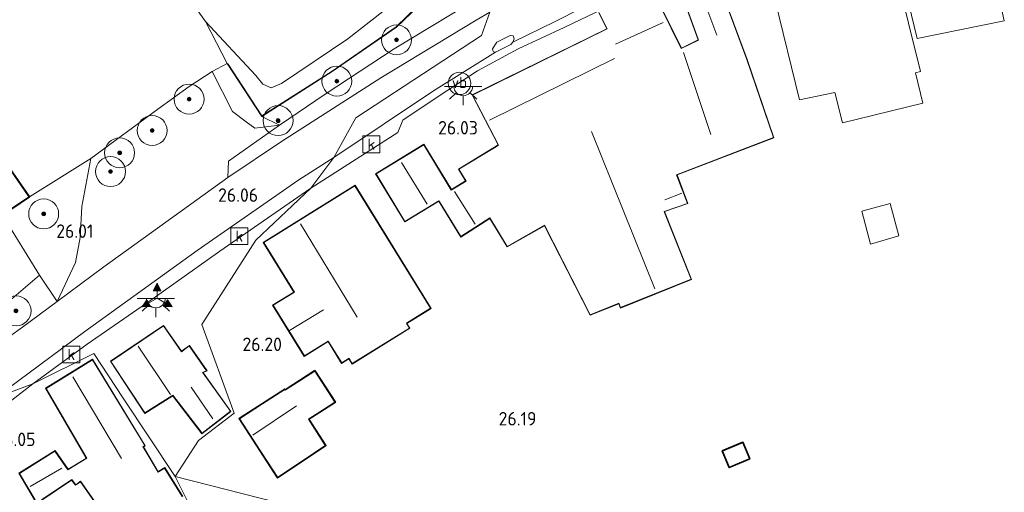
# Model space of a CAD drawing. Extents: x 184075 to 186166, y 346026 to 349063.
# Tile 130 of 136: x 185502 to 185634, y 347940 to 348003. Entities that reach past the tile are written whole.
import ezdxf
from ezdxf.enums import TextEntityAlignment as Align

# ---------------------------------------------------------------- set-up
doc = ezdxf.new("R2010")
doc.units = 0
for name, color, linetype, lineweight in [('B-ME-GR-BOOM-S', 90, 'Continuous', 25), ('B-ME-GR-GRAS-GV', 60, 'Continuous', 13), ('B-ME-GR-HAAG-G', 90, 'GR-HAAG1', 13), ('B-ME-GW-TALUD_KRUIN-G', 90, 'Continuous', 18), ('B-ME-GW-TALUD_TEEN-G', 90, 'Continuous', 18), ('B-ME-IE-MEUBILAIR_WEGMEUBILAIR-S', 7, 'Continuous', 25), ('B-ME-IE-TERREINAFSCHEIDING_DOORGANG-G', 210, 'Continuous', 18), ('B-ME-IE-TERREINAFSCHEIDING_KUNSTMATIG_HEKWERK-G', 20, 'IE-TERREINAFSCHEIDING-KUNSTMATIG', 18), ('B-ME-KG-KADASTRAAL_DAKRAND-G', 170, 'Continuous', 18), ('B-ME-KG-KADASTRAAL_NOK-G', 10, 'Continuous', 18), ('B-ME-OG-BEBOUWING_SCHUUR-GV', 7, 'Continuous', 35), ('B-ME-OG-BEBOUWING_WONINGBOUW-GV', 7, 'Continuous', 18), ('B-ME-OG-HOOGTEPUNT-S', 7, 'Continuous', 25), ('B-ME-OG-TERREIN_GROEN-GV', 7, 'Continuous', 18), ('B-ME-OG-TERREIN_GROEN_TUIN-GV', 7, 'Continuous', 18), ('B-ME-RI-GWA_KOLK-S', 30, 'Continuous', 25), ('B-ME-VH-VERHARDING_ASFALT-GV', 252, 'Continuous', 18), ('B-ME-VH-VERHARDING_BETON-GV', 252, 'Continuous', 18), ('B-ME-VH-VERHARDING_HALFVERHARDING-GV', 252, 'Continuous', 18), ('B-ME-VH-VERHARDING_STRAATBAKSTEEN-GV', 252, 'Continuous', 18), ('B-ME-VW-BEWEGWIJZERING_DRAAGCONSTRUCTIE-S', 7, 'Continuous', 25), ('B-ME-VW-VERKEERSTEKEN_DRAAGCONSTRUCTIE-S', 7, 'Continuous', 25)]:
    doc.layers.add(name, color=color, linetype=linetype, lineweight=lineweight)
doc.styles.add('NLCS-ISO', font='NLCS-ISO.ttf')
doc.styles.add('NLCS-ISO-ANNOTATIVE-T18', font='NLCS-ISO.ttf', dxfattribs={"height": 1.8})
doc.linetypes.add('GR-HAAG1', pattern='A,6,[176,NLCS.SHX,S=0.125,R=0,X=0,Y=0],-2', length=8)
doc.linetypes.add('IE-TERREINAFSCHEIDING-KUNSTMATIG', pattern='A,4,[82,NLCS.SHX,S=0.75,R=90,X=0,Y=0],4,-2', length=10)

# ---------------------------------------------------------------- blocks, each defined once
blk = doc.blocks.new('SAL-HOOGTELABEL-SO')
at = {"color": 0, "linetype": 'ByBlock', "lineweight": -2, "style": 'NLCS-ISO-ANNOTATIVE-T18'}
blk.add_attdef('HOOGTE', text='', height=1.8, dxfattribs=at).set_placement((2.79, 0), align=Align.RIGHT)
blk = doc.blocks.new('SGR-BOOM_01-SO')
at = {"linetype": 'ByBlock', "lineweight": 18}
h = blk.add_hatch(color=0, dxfattribs=at)
h.dxf.hatch_style = 1
edge = h.paths.add_edge_path()
edge.add_arc((0, 0), 0.25, 0, 360)
at = {"color": 0, "linetype": 'ByBlock', "lineweight": 18}
for radius in [2, 0.25]:
    blk.add_circle((0, 0), radius, dxfattribs=at)
blk = doc.blocks.new('SIE-WEG_VERKEERSBORD_WEGWIJZER-SO')
at = {"linetype": 'ByBlock', "lineweight": 18}
h = blk.add_hatch(color=0, dxfattribs=at)
h.dxf.hatch_style = 1
h.paths.add_polyline_path([(0.5, 1), (0, 2), (-0.5, 1)])
h = blk.add_hatch(color=0, dxfattribs=at)
h.dxf.hatch_style = 1
h.paths.add_polyline_path([(-1.38, -0.22), (-2, -1.15), (-0.88, -1.09)])
h = blk.add_hatch(color=0, dxfattribs=at)
h.dxf.hatch_style = 1
h.paths.add_polyline_path([(1.38, -0.22), (2, -1.15), (0.88, -1.09)])
at = {"color": 0, "linetype": 'ByBlock', "lineweight": 18}
for points in [[(0.5, 1), (0, 2), (-0.5, 1)], [(-1.38, -0.22), (-2, -1.15), (-0.88, -1.09)], [(1.38, -0.22), (2, -1.15), (0.88, -1.09)]]:
    blk.add_lwpolyline(points, close=True, dxfattribs=at)
for points in [[(-1.13, -0.65), (0, 0)], [(0, 1), (0, 0)], [(1.13, -0.65), (0, 0)]]:
    blk.add_lwpolyline(points, dxfattribs=at)
blk = doc.blocks.new('SRI-KOLK-SO')
at = {"color": 0, "linetype": 'ByBlock', "lineweight": 18}
blk.add_lwpolyline([(-1.125, -1.125), (1.125, -1.125), (1.125, 1.125), (-1.125, 1.125)], close=True, dxfattribs=at)
at = {"color": 0, "linetype": 'ByBlock', "lineweight": 18, "style": 'NLCS-ISO'}
blk.add_text('k', height=1.5, dxfattribs=at).set_placement((0, 0), align=Align.MIDDLE_CENTER)
blk = doc.blocks.new('SKL-ET_OV_LICHTPUNT-SO')
at = {"color": 0, "linetype": 'ByBlock', "lineweight": 18}
for points in [[(-1.25, 0), (-2.5, 0)], [(1.25, 0), (2.5, 0)], [(-0.92, -0.85), (-1.83, -1.7)], [(0, -1.25), (0, -2.5)], [(0.92, -0.85), (1.83, -1.7)]]:
    blk.add_lwpolyline(points, dxfattribs=at)
blk.add_lwpolyline([(0, 0), (1.25, 0, -1), (-1.25, 0)], format="xyb", close=True, dxfattribs=at)
blk = doc.blocks.new('SIE-WEG_PAAL_VERKEERSBORD-SO')
at = {"color": 0, "linetype": 'ByBlock', "lineweight": 18}
blk.add_circle((0, 0), 1.5, dxfattribs=at)
at = {"color": 0, "linetype": 'ByBlock', "lineweight": 18, "style": 'NLCS-ISO'}
blk.add_text('vb', height=1.5, dxfattribs=at).set_placement((0, 0.13), align=Align.MIDDLE_CENTER)

msp = doc.modelspace()

# ---------------------------------------------------------------- linework, layer by layer
at = {"layer": 'B-ME-GR-GRAS-GV'}
for points in [[(185537.421, 347994.255, 25.083), (185536.066, 347993.684, 25.086), (185534.926, 347994.198, 25.086), (185533.997, 347995.342, 25.019), (185527.309, 348002.526, 25.03), (185518.195, 348015.218, 25.064), (185508.776, 348028.92, 25.367), (185502.349, 348038.041, 25.303), (185498.552, 348043.72, 25.03), (185491.446, 348053.725, 24.907), (185507.345, 348064.601, 24.488), (185519.002, 348072.674, 24.75), (185520.99, 348068.466, 24.768), (185524.251, 348062.442, 25.191), (185528.468, 348054.298, 25.266), (185534.347, 348043.554, 24.94), (185541.541, 348029.1, 24.708), (185544.657, 348022.294, 24.574), (185549.021, 348014.348, 24.963), (185553.062, 348006.614, 25.157), (185552.911, 348005.7, 25.157), (185552.397, 348005.002, 25.154), (185546.284, 348000.244, 25.154)], [(185528.179, 347995.855, 25.894), (185525.118, 347993.876, 25.894), (185520.912, 347990.821, 25.917), (185512.001, 347984.25, 25.782), (185503.792, 347979.126, 25.651), (185501.189, 347982.916, 25.651), (185497.62, 347980.464, 25.651), (185485.534, 347998.051, 25.311), (185474.943, 348015.619, 25.363), (185462.309, 348034.39, 25.311), (185479.356, 348045.839, 25.127), (185491.446, 348053.725, 24.907), (185498.552, 348043.72, 25.03), (185502.349, 348038.041, 25.303), (185508.776, 348028.92, 25.367), (185518.195, 348015.218, 25.064), (185527.309, 348002.526, 25.03), (185530.177, 347996.948, 25.692)], [(185544.181, 347995.922, 25.965), (185534.809, 347989.94, 26.048), (185530.307, 347996.841, 25.699), (185530.177, 347996.948, 25.692), (185527.309, 348002.526, 25.03), (185533.997, 347995.342, 25.019), (185534.926, 347994.198, 25.086), (185536.066, 347993.684, 25.086), (185537.421, 347994.255, 25.083), (185546.284, 348000.244, 25.154), (185552.397, 348005.002, 25.154), (185552.911, 348005.7, 25.157), (185553.062, 348006.614, 25.157), (185549.021, 348014.348, 24.963), (185544.657, 348022.294, 24.574), (185541.541, 348029.1, 24.708), (185545.824, 348022.965, 25.041), (185549.311, 348017.651, 25.662), (185549.454, 348017.251, 25.671), (185555.693, 348004.662, 25.984), (185552.756, 348001.82, 25.977)], [(185544.209, 347995.88, 25.965), (185534.79, 347989.868, 26.048), (185530.177, 347996.948, 25.692), (185530.307, 347996.841, 25.699), (185534.809, 347989.94, 26.048), (185544.181, 347995.922, 25.965), (185552.756, 348001.82, 25.977), (185555.693, 348004.662, 25.984), (185549.454, 348017.251, 25.671), (185549.311, 348017.651, 25.662), (185555.752, 348004.65, 25.984), (185552.788, 348001.781, 25.977)], [(185543.256, 347992.842, 26.007), (185537.159, 347988.727, 26.022), (185534.79, 347989.868, 26.048), (185544.209, 347995.88, 25.965), (185552.788, 348001.781, 25.977), (185555.752, 348004.65, 25.984), (185566.354, 348010.777, 25.943), (185564.686, 348006.306, 25.95), (185552.461, 347998.9, 26.022)], [(185537.159, 347988.727, 26.022), (185533.888, 347988.295, 25.993), (185532.714, 347989.165, 25.975), (185530.891, 347990.548, 25.966), (185528.179, 347995.855, 25.894), (185530.177, 347996.948, 25.692), (185534.79, 347989.868, 26.048)], [(185509.94, 347970.393, 25.979), (185507.513, 347965.186, 25.988), (185505.137, 347968.699, 25.988), (185500.199, 347976.71, 25.651), (185503.792, 347979.126, 25.651), (185512.001, 347984.25, 25.782), (185510.776, 347977.869, 25.97), (185510.544, 347973.692, 25.97)], [(185502.884, 347961.743, 26.044), (185494.167, 347955.492, 25.926), (185490.93, 347956.937, 25.883), (185494.174, 347959.574, 25.771), (185499.806, 347964.154, 25.954), (185505.137, 347968.699, 25.988), (185507.513, 347965.186, 25.988)]]:
    msp.add_polyline3d(points, close=True, dxfattribs=at)
at = {"layer": 'B-ME-GR-HAAG-G'}
for points in [[(185534.79, 347989.868, 26.048), (185544.209, 347995.88, 25.965), (185552.788, 348001.781, 25.977), (185555.752, 348004.65, 25.984)], [(185530.177, 347996.948, 25.692), (185534.79, 347989.868, 26.048)]]:
    msp.add_polyline3d(points, dxfattribs=at)
at = {"layer": 'B-ME-GW-TALUD_KRUIN-G'}
msp.add_polyline3d([(185530.177, 347996.948, 25.692), (185530.307, 347996.841, 25.699), (185534.809, 347989.94, 26.048), (185544.181, 347995.922, 25.965), (185552.756, 348001.82, 25.977), (185555.693, 348004.662, 25.984), (185549.454, 348017.251, 25.671), (185549.311, 348017.651, 25.662)], dxfattribs=at)
at = {"layer": 'B-ME-GW-TALUD_TEEN-G'}
msp.add_polyline3d([(185541.541, 348029.1, 24.708), (185544.657, 348022.294, 24.574), (185549.021, 348014.348, 24.963), (185553.062, 348006.614, 25.157), (185552.911, 348005.7, 25.157), (185552.397, 348005.002, 25.154), (185546.284, 348000.244, 25.154), (185537.421, 347994.255, 25.083), (185536.066, 347993.684, 25.086), (185534.926, 347994.198, 25.086), (185533.997, 347995.342, 25.019), (185527.309, 348002.526, 25.03)], dxfattribs=at)
at = {"layer": 'B-ME-IE-TERREINAFSCHEIDING_DOORGANG-G'}
msp.add_polyline3d([(185525.118, 347993.876, 25.894), (185528.179, 347995.855, 25.894)], dxfattribs=at)
at = {"layer": 'B-ME-IE-TERREINAFSCHEIDING_KUNSTMATIG_HEKWERK-G'}
for points in [[(185527.309, 348002.526, 25.03), (185518.195, 348015.218, 25.064), (185508.776, 348028.92, 25.367), (185502.349, 348038.041, 25.303), (185498.552, 348043.72, 25.03), (185491.446, 348053.725, 24.907)], [(185527.309, 348002.526, 25.03), (185530.177, 347996.948, 25.692)], [(185528.179, 347995.855, 25.894), (185530.177, 347996.948, 25.692)], [(185503.792, 347979.126, 25.651), (185512.001, 347984.25, 25.782), (185520.912, 347990.821, 25.917), (185525.118, 347993.876, 25.894)]]:
    msp.add_polyline3d(points, dxfattribs=at)
at = {"layer": 'B-ME-KG-KADASTRAAL_DAKRAND-G'}
for points in [[(185594.944, 348009.878, 30.197), (185599.545, 347997.474, 30.197), (185603.086, 347987.057, 29.991), (185590.147, 347982.095, 30.206), (185590.201, 347981.955, 28.268), (185591.62, 347978.253, 28.246), (185588.486, 347977.189, 28.281), (185588.541, 347977.05, 30.258), (185592.098, 347968.15, 30.258), (185582.697, 347964.361, 30.038), (185582.473, 347964.921, 30.045), (185578.645, 347963.391, 30.045), (185572.547, 347975.339, 30.02), (185567.548, 347972.513, 29.13), (185565.235, 347976.335, 29.13), (185561.362, 347973.833, 28.997), (185558.615, 347978.356, 28.989), (185558.452, 347978.625, 31.382), (185553.904, 347975.863, 31.321), (185550.051, 347982.206, 31.321), (185556.428, 347986.079, 31.325), (185560.093, 347980.043, 31.303), (185562.076, 347981.248, 29.018), (185561.114, 347982.832, 29.051), (185565.89, 347985.732, 29.216), (185566.402, 347986.043, 32.341), (185562.932, 347992.72, 32.125), (185580.913, 348001.551, 32.197), (185579.849, 348003.719, 32.597)], [(185586.765, 348007.116, 32.593), (185590.787, 347998.928, 33.163), (185593.102, 348000.065, 33.516), (185593.051, 348000.206, 30), (185590.247, 348007.928, 30.319)], [(185504.55, 347938.696, 28.967), (185502.457, 347942.209, 28.37), (185507.191, 347945.2, 28.455), (185508.938, 347942.709, 30.044), (185509.066, 347942.787, 28.922), (185511.45, 347944.246, 28.812), (185511.374, 347944.375, 28.579), (185506.02, 347953.564, 28.471), (185512.194, 347957.395, 28.738), (185519.189, 347945.926, 28.74), (185518.949, 347945.794, 28.799), (185520.961, 347942.371, 28.722), (185521.088, 347942.451, 28.534), (185521.832, 347942.917, 28.269), (185524.197, 347939.144, 28.269)], [(185516.417, 347932.878, 28.929), (185510.601, 347941.161, 28.904), (185509.97, 347940.697, 28.906), (185509.435, 347941.387, 28.893), (185505.393, 347938.679, 28.469)]]:
    msp.add_polyline3d(points, dxfattribs=at)
for points in [[(185500.212, 347976.779, 27.582), (185497.689, 347980.451, 27.578), (185501.176, 347982.846, 27.578), (185503.722, 347979.139, 27.716)], [(185546.871, 347956.888, 28.737), (185546.444, 347957.578, 29.195), (185545.465, 347956.973, 29.195), (185543.673, 347959.875, 28.319), (185540.488, 347957.908, 28.287), (185536.317, 347964.662, 28.279), (185539.152, 347966.412, 28.878), (185535.059, 347973.04, 28.885), (185547.241, 347980.608, 28.672), (185557.34, 347964.255, 28.6), (185554.098, 347962.252, 29.454), (185554.501, 347961.6, 28.755)], [(185524.072, 347958.447, 31.403), (185525.127, 347959.232, 30.891), (185527.434, 347955.917, 30.891), (185526.904, 347955.7, 31.149), (185526.992, 347955.578, 28.854), (185530.619, 347950.505, 28.824), (185526.829, 347947.58, 28.791), (185522.926, 347952.643, 28.943), (185522.8, 347952.562, 33.961), (185519.211, 347950.281, 31.344), (185514.674, 347957.172, 31.373), (185521.683, 347961.901, 31.405)], [(185536.924, 347941.672, 28.485), (185531.841, 347949.516, 29.389), (185537.844, 347953.406, 29.447), (185537.907, 347953.308, 29.447), (185541.879, 347955.882, 28.355), (185544.561, 347951.743, 28.355), (185541.023, 347949.45, 29.479), (185543.283, 347945.962, 28.488)], [(185597.204, 347943.065, 29.115), (185596.317, 347945.196, 29.115), (185598.998, 347946.312, 29.115), (185599.894, 347944.185, 29.115)]]:
    msp.add_polyline3d(points, close=True, dxfattribs=at)
at = {"layer": 'B-ME-KG-KADASTRAAL_NOK-G'}
for points in [[(185595.532, 348000.727, 32.092), (185592.576, 348008.588, 31.977)], [(185582.018, 347999.516, 36.976), (185588.352, 348002.418, 36.94)], [(185565.209, 347989.366, 35.711), (185581.862, 347997.584, 35.804)], [(185594.751, 347987.472, 35.57), (185591.095, 347998.4, 35.595)], [(185587.244, 347966.856, 34.363), (185578.797, 347987.86, 34.28)], [(185556.894, 347978.145, 34.201), (185553.442, 347983.707, 34.165)], [(185563.282, 347975.471, 30.982), (185560.543, 347979.847, 30.99)], [(185590.87, 347979.614, 28.793), (185588.586, 347978.716, 28.793)], [(185547.534, 347963.091, 34.503), (185539.97, 347975.534, 34.33)], [(185538.502, 347961.301, 31.112), (185543.047, 347964.043, 31.076)], [(185518.289, 347959.209, 34.476), (185522.621, 347952.739, 34.476)], [(185509.597, 347955.113, 32.13), (185516.067, 347944.192, 32.126)], [(185525.387, 347953.712, 30.219), (185528.254, 347949.495, 30.23)], [(185539.415, 347951.232, 30.719), (185533.617, 347947.333, 30.726)], [(185503.896, 347940.462, 30.59), (185508.131, 347942.926, 30.824)]]:
    msp.add_polyline3d(points, dxfattribs=at)
at = {"layer": 'B-ME-OG-BEBOUWING_SCHUUR-GV'}
for points in [[(185503.792, 347979.126, 25.651), (185500.199, 347976.71, 25.651), (185497.62, 347980.464, 25.651), (185501.189, 347982.916, 25.651)], [(185541.894, 347955.951, 26.398), (185544.631, 347951.728, 26.398), (185541.092, 347949.435, 26.398), (185543.352, 347945.948, 26.398), (185536.91, 347941.602, 26.398), (185531.772, 347949.531, 26.398), (185537.858, 347953.475, 26.398), (185537.922, 347953.377, 26.398)], [(185599.96, 347944.158, 25.897), (185597.177, 347943, 25.897), (185596.251, 347945.223, 25.897), (185599.025, 347946.378, 25.897)]]:
    msp.add_polyline3d(points, close=True, dxfattribs=at)
at = {"layer": 'B-ME-OG-BEBOUWING_WONINGBOUW-GV'}
for points in [[(185594.973, 348009.944, 26.006), (185599.592, 347997.491, 26.485), (185603.149, 347987.027, 26.293), (185590.227, 347982.07, 26.485), (185591.655, 347978.24, 26.485), (185588.55, 347977.158, 26.485), (185592.163, 347968.122, 26.485), (185582.669, 347964.296, 26.485), (185582.445, 347964.856, 26.485), (185578.621, 347963.328, 26.485), (185572.527, 347975.27, 26.485), (185567.53, 347972.446, 26.293), (185565.219, 347976.265, 26.293), (185561.346, 347973.763, 26.293), (185558.573, 347978.33, 26.293), (185558.435, 347978.556, 26.293), (185553.887, 347975.794, 26.24), (185549.983, 347982.223, 26.226), (185556.444, 347986.147, 26.1), (185560.11, 347980.112, 26.365), (185562.008, 347981.264, 26.37), (185561.045, 347982.849, 26.361), (185565.864, 347985.775, 26.37), (185566.336, 347986.062, 26.37), (185562.865, 347992.742, 26.118), (185580.846, 348001.574, 26.096), (185579.782, 348003.742, 26.105)], [(185586.788, 348007.183, 26.105), (185590.81, 347998.995, 26.159), (185593.04, 348000.09, 26.159), (185590.184, 348007.956, 26.011)], [(185504.486, 347938.708, 26.167), (185502.391, 347942.225, 26.167), (185507.206, 347945.269, 26.167), (185508.962, 347942.764, 26.167), (185509.048, 347942.835, 26.167), (185511.388, 347944.266, 26.167), (185511.329, 347944.353, 26.167), (185505.953, 347953.581, 26.167), (185512.211, 347957.464, 26.167), (185519.259, 347945.906, 26.167), (185519.018, 347945.775, 26.167), (185520.981, 347942.437, 26.167), (185521.065, 347942.495, 26.167), (185521.848, 347942.985, 26.167), (185524.267, 347939.126, 26.167)], [(185516.346, 347932.893, 26.167), (185510.589, 347941.09, 26.167), (185509.961, 347940.627, 26.167), (185509.425, 347941.319, 26.167), (185505.45, 347938.658, 26.167)]]:
    msp.add_polyline3d(points, dxfattribs=at)
for points in [[(185554.57, 347961.583, 26.222), (185546.855, 347956.819, 26.222), (185546.428, 347957.509, 26.222), (185545.449, 347956.904, 26.222), (185543.657, 347959.806, 26.222), (185540.472, 347957.839, 26.222), (185536.249, 347964.678, 26.222), (185539.084, 347966.429, 26.222), (185534.991, 347973.056, 26.222), (185547.257, 347980.677, 26.222), (185557.409, 347964.238, 26.222), (185554.167, 347962.236, 26.222)], [(185521.697, 347961.969, 26.031), (185524.086, 347958.514, 26.031), (185525.141, 347959.299, 26.031), (185527.513, 347955.891, 26.123), (185526.982, 347955.674, 26.123), (185527.033, 347955.606, 26.123), (185530.687, 347950.496, 26.231), (185526.82, 347947.511, 26.296), (185522.888, 347952.61, 26.1), (185522.794, 347952.495, 26.1), (185519.199, 347950.208, 26.094), (185514.605, 347957.185, 26.031)]]:
    msp.add_polyline3d(points, close=True, dxfattribs=at)
at = {"layer": 'B-ME-OG-TERREIN_GROEN-GV'}
msp.add_polyline3d([(185500.199, 347976.71, 25.651), (185505.137, 347968.699, 25.988), (185499.806, 347964.154, 25.954), (185499.904, 347964.913, 25.924), (185495.808, 347970.102, 25.09), (185496.847, 347965.008, 25.165), (185496.158, 347964.026, 25.146), (185493.588, 347962.051, 25.146), (185488.243, 347958.616, 25.146), (185484.613, 347960.801, 24.992), (185478.005, 347964.208, 25.066), (185470.424, 347968.681, 25.269), (185463.499, 347978.688, 25.472), (185447.707, 348002.408, 25.412), (185437.387, 348017.953, 25.427), (185439.732, 348019.5, 25.416), (185462.309, 348034.39, 25.311), (185474.943, 348015.619, 25.363), (185485.534, 347998.051, 25.311), (185497.62, 347980.464, 25.651)], close=True, dxfattribs=at)
at = {"layer": 'B-ME-OG-TERREIN_GROEN_TUIN-GV'}
for points in [[(185543.648, 347936.601, 26.402), (185523.24, 347941.804, 26.38), (185526.359, 347946.624, 26.489), (185531.116, 347950.273, 26.28), (185526.813, 347962.081, 25.98), (185534, 347973.375, 25.98), (185541.338, 347980.284, 26.13), (185552.981, 347987.714, 26.095), (185553.645, 347989.375, 26.095), (185558.616, 347992.697, 26.056), (185563.574, 347995.977, 26.049), (185569.04, 347998.916, 26.052), (185575.148, 348001.765, 26.07), (185596.339, 348011.933, 25.919)], [(185619.958, 348009.847, 26.085), (185622.261, 348000.254, 26.085), (185633.901, 348002.619, 26.085), (185631.873, 348011.839, 26.085)], [(185579.782, 348003.742, 26.105), (185580.846, 348001.574, 26.096), (185562.865, 347992.742, 26.118), (185566.336, 347986.062, 26.37), (185565.864, 347985.775, 26.37), (185561.045, 347982.849, 26.361), (185562.008, 347981.264, 26.37), (185560.11, 347980.112, 26.365), (185556.444, 347986.147, 26.1), (185549.983, 347982.223, 26.226), (185553.887, 347975.794, 26.24), (185558.435, 347978.556, 26.293), (185558.573, 347978.33, 26.293), (185561.346, 347973.763, 26.293), (185565.219, 347976.265, 26.293), (185567.53, 347972.446, 26.293), (185572.527, 347975.27, 26.485), (185578.621, 347963.328, 26.485), (185582.445, 347964.856, 26.485), (185582.669, 347964.296, 26.485), (185592.163, 347968.122, 26.485), (185588.55, 347977.158, 26.485), (185591.655, 347978.24, 26.485), (185590.227, 347982.07, 26.485), (185603.149, 347987.027, 26.293), (185599.592, 347997.491, 26.485), (185594.973, 348009.944, 26.006)], [(185590.184, 348007.956, 26.011), (185593.04, 348000.09, 26.159), (185590.81, 347998.995, 26.159), (185586.788, 348007.183, 26.105)], [(185603.316, 348005.341, 26.056), (185606.586, 347992.086, 26.056), (185611.289, 347993.084, 26.056), (185612.293, 347989.014, 26.056), (185623.03, 347991.663, 26.056), (185622.033, 347995.702, 26.056), (185622.719, 347995.871, 26.056), (185619.525, 348008.815, 26.056)], [(185497.986, 347949.327, 26.079), (185504.253, 347954.177, 26.028), (185512.37, 347958.232, 26.028), (185516.322, 347952.259, 26.161), (185523.24, 347941.804, 26.38), (185526.426, 347935.415, 26.43), (185527.459, 347925.958, 26.282), (185518.303, 347919.349, 26.18), (185503.572, 347908.126, 26.11), (185508.161, 347900.111, 26.043), (185504.544, 347896.864, 26.208), (185482.228, 347885.02, 26.188)], [(185524.267, 347939.126, 26.167), (185521.848, 347942.985, 26.167), (185521.065, 347942.495, 26.167), (185520.981, 347942.437, 26.167), (185519.018, 347945.775, 26.167), (185519.259, 347945.906, 26.167), (185512.211, 347957.464, 26.167), (185505.953, 347953.581, 26.167), (185511.329, 347944.353, 26.167), (185511.388, 347944.266, 26.167), (185509.048, 347942.835, 26.167), (185508.962, 347942.764, 26.167), (185507.206, 347945.269, 26.167), (185502.391, 347942.225, 26.167), (185504.486, 347938.708, 26.167)], [(185505.45, 347938.658, 26.167), (185509.425, 347941.319, 26.167), (185509.961, 347940.627, 26.167), (185510.589, 347941.09, 26.167), (185516.346, 347932.893, 26.167)], [(185526.426, 347935.415, 26.43), (185523.24, 347941.804, 26.38), (185543.648, 347936.601, 26.402)]]:
    msp.add_polyline3d(points, dxfattribs=at)
for points in [[(185526.813, 347962.081, 25.98), (185531.116, 347950.273, 26.28), (185526.359, 347946.624, 26.489), (185523.24, 347941.804, 26.38), (185516.322, 347952.259, 26.161), (185512.37, 347958.232, 26.028), (185504.253, 347954.177, 26.028), (185511.476, 347959.448, 26.078), (185520.002, 347965.326, 26.111), (185529.189, 347971.864, 26.093), (185541.338, 347980.284, 26.13), (185534, 347973.375, 25.98)], [(185546.855, 347956.819, 26.222), (185554.57, 347961.583, 26.222), (185554.167, 347962.236, 26.222), (185557.409, 347964.238, 26.222), (185547.257, 347980.677, 26.222), (185534.991, 347973.056, 26.222), (185539.084, 347966.429, 26.222), (185536.249, 347964.678, 26.222), (185540.472, 347957.839, 26.222), (185543.657, 347959.806, 26.222), (185545.449, 347956.904, 26.222), (185546.428, 347957.509, 26.222)], [(185619.827, 347973.924, 25.85), (185618.681, 347978.232, 25.85), (185614.87, 347977.217, 25.85), (185616.042, 347972.814, 25.85)], [(185521.697, 347961.969, 26.031), (185514.605, 347957.185, 26.031), (185519.199, 347950.208, 26.094), (185522.794, 347952.495, 26.1), (185522.888, 347952.61, 26.1), (185526.82, 347947.511, 26.296), (185530.687, 347950.496, 26.231), (185527.033, 347955.606, 26.123), (185526.982, 347955.674, 26.123), (185527.513, 347955.891, 26.123), (185525.141, 347959.299, 26.031), (185524.086, 347958.514, 26.031)], [(185536.91, 347941.602, 26.398), (185543.352, 347945.948, 26.398), (185541.092, 347949.435, 26.398), (185544.631, 347951.728, 26.398), (185541.894, 347955.951, 26.398), (185537.922, 347953.377, 26.398), (185537.858, 347953.475, 26.398), (185531.772, 347949.531, 26.398)], [(185599.96, 347944.158, 25.897), (185599.025, 347946.378, 25.897), (185596.251, 347945.223, 25.897), (185597.177, 347943, 25.897)]]:
    msp.add_polyline3d(points, close=True, dxfattribs=at)
at = {"layer": 'B-ME-VH-VERHARDING_ASFALT-GV'}
msp.add_polyline3d([(185584.306, 348007.847, 26.036), (185573.974, 348002.543, 26.009), (185568.306, 347999.788, 26.027), (185568.504, 348000.243, 26.031), (185568.339, 348000.654, 26.041), (185567.966, 348000.69, 26.045), (185566.167, 347999.768, 26.07), (185565.604, 347998.881, 26.031), (185565.622, 347998.662, 26.031), (185565.746, 347998.501, 26.031), (185566.017, 347998.438, 26.031), (185557.705, 347993.288, 25.979), (185544.438, 347984.378, 25.966), (185547.347, 347989.673, 25.947), (185564.117, 348000.683, 25.943), (185565.249, 348003.772, 26.022)], dxfattribs=at)
msp.add_polyline3d([(185511.194, 347961.152, 25.965), (185499.211, 347952.308, 26.086), (185494.167, 347955.492, 25.926), (185502.884, 347961.743, 26.044), (185507.513, 347965.186, 25.988), (185513.734, 347969.813, 26.059), (185530.259, 347981.732, 26.115), (185537.412, 347986.516, 26.111), (185550.713, 347995.026, 26.085), (185563.408, 348002.716, 26.025), (185565.249, 348003.772, 26.022), (185564.117, 348000.683, 25.943), (185547.347, 347989.673, 25.947), (185544.438, 347984.378, 25.966), (185539.743, 347981.429, 26.005), (185526.198, 347971.956, 25.978)], close=True, dxfattribs=at)
at = {"layer": 'B-ME-VH-VERHARDING_BETON-GV'}
msp.add_polyline3d([(185568.037, 347999.497, 26.023), (185566.017, 347998.438, 26.031), (185565.746, 347998.501, 26.031), (185565.622, 347998.662, 26.031), (185565.604, 347998.881, 26.031), (185566.167, 347999.768, 26.07), (185567.966, 348000.69, 26.045), (185568.339, 348000.654, 26.041), (185568.504, 348000.243, 26.031), (185568.306, 347999.788, 26.027)], close=True, dxfattribs=at)
at = {"layer": 'B-ME-VH-VERHARDING_HALFVERHARDING-GV'}
msp.add_polyline3d([(185532.714, 347989.165, 25.975), (185533.888, 347988.295, 25.993), (185537.159, 347988.727, 26.022), (185530.344, 347983.911, 26.063), (185530.259, 347981.732, 26.115), (185513.734, 347969.813, 26.059), (185507.513, 347965.186, 25.988), (185509.94, 347970.393, 25.979), (185510.544, 347973.692, 25.97), (185510.776, 347977.869, 25.97), (185512.001, 347984.25, 25.782), (185520.912, 347990.821, 25.917), (185525.118, 347993.876, 25.894), (185528.179, 347995.855, 25.894), (185530.891, 347990.548, 25.966)], close=True, dxfattribs=at)
at = {"layer": 'B-ME-VH-VERHARDING_STRAATBAKSTEEN-GV'}
for points in [[(185552.981, 347987.714, 26.095), (185541.338, 347980.284, 26.13), (185544.438, 347984.378, 25.966), (185557.705, 347993.288, 25.979), (185566.017, 347998.438, 26.031), (185568.037, 347999.497, 26.023), (185568.306, 347999.788, 26.027), (185573.974, 348002.543, 26.009), (185584.306, 348007.847, 26.036), (185608.743, 348018.693, 25.91), (185608.814, 348017.801, 26.056), (185604.489, 348015.678, 25.825), (185596.339, 348011.933, 25.919), (185575.148, 348001.765, 26.07), (185569.04, 347998.916, 26.052), (185563.574, 347995.977, 26.049), (185558.616, 347992.697, 26.056), (185553.645, 347989.375, 26.095)], [(185537.412, 347986.516, 26.111), (185530.259, 347981.732, 26.115), (185530.344, 347983.911, 26.063), (185537.159, 347988.727, 26.022), (185543.256, 347992.842, 26.007), (185552.461, 347998.9, 26.022), (185564.686, 348006.306, 25.95), (185566.354, 348010.777, 25.943), (185570.845, 348013.109, 25.771), (185573.465, 348014.668, 25.805), (185575.564, 348015.89, 25.805), (185572.414, 348012.14, 25.936), (185567.25, 348009.238, 25.947), (185565.249, 348003.772, 26.022), (185563.408, 348002.716, 26.025), (185550.713, 347995.026, 26.085)], [(185504.253, 347954.177, 26.028), (185499.211, 347952.308, 26.086), (185511.194, 347961.152, 25.965), (185526.198, 347971.956, 25.978), (185539.743, 347981.429, 26.005), (185544.438, 347984.378, 25.966), (185541.338, 347980.284, 26.13), (185529.189, 347971.864, 26.093), (185520.002, 347965.326, 26.111), (185511.476, 347959.448, 26.078)]]:
    msp.add_polyline3d(points, close=True, dxfattribs=at)
msp.add_polyline3d([(185499.211, 347952.308, 26.086), (185504.253, 347954.177, 26.028), (185497.986, 347949.327, 26.079)], dxfattribs=at)

# ---------------------------------------------------------------- block references
at = {"layer": 'B-ME-GR-BOOM-S'}
for p in [(185552.785, 348000.097, 25.886), (185544.821, 347994.584, 25.904), (185525.1, 347992.184, 25.823), (185536.975, 347989.313, 25.94), (185520.171, 347987.991, 25.85), (185515.831, 347985.01, 25.985), (185514.616, 347982.507, 25.841), (185505.691, 347976.862, 25.958), (185502.005, 347963.909, 26.108)]:
    msp.add_blockref('SGR-BOOM_01-SO', p, dxfattribs=at)
at = {"layer": 'B-ME-IE-MEUBILAIR_WEGMEUBILAIR-S'}
for p in [(185561.681, 347993.887, 25.933), (185520.662, 347965.574, 26.029)]:
    msp.add_blockref('SKL-ET_OV_LICHTPUNT-SO', p, dxfattribs=at)
at = {"layer": 'B-ME-OG-HOOGTEPUNT-S'}
for p, values in [((185560.852, 347987.46, 26.026), {'HOOGTE': '26.03'}), ((185531.522, 347978.471, 26.059), {'HOOGTE': '26.06'}), ((185509.539, 347973.656, 26.007), {'HOOGTE': '26.01'}), ((185534.705, 347958.553, 26.199), {'HOOGTE': '26.20'}), ((185568.671, 347948.613, 26.189), {'HOOGTE': '26.19'}), ((185501.81, 347945.862, 26.051), {'HOOGTE': '26.05'})]:
    msp.add_blockref('SAL-HOOGTELABEL-SO', p, dxfattribs=at).add_auto_attribs(values)
at = {"layer": 'B-ME-RI-GWA_KOLK-S'}
for p in [(185549.432, 347986.152, 25.937), (185531.804, 347973.892, 25.982), (185509.376, 347958.097, 25.964)]:
    msp.add_blockref('SRI-KOLK-SO', p, dxfattribs=at)
at = {"layer": 'B-ME-VW-BEWEGWIJZERING_DRAAGCONSTRUCTIE-S'}
msp.add_blockref('SIE-WEG_VERKEERSBORD_WEGWIJZER-SO', (185520.823, 347965.596, 26.011), dxfattribs=at)
at = {"layer": 'B-ME-VW-VERKEERSTEKEN_DRAAGCONSTRUCTIE-S'}
msp.add_blockref('SIE-WEG_PAAL_VERKEERSBORD-SO', (185561.181, 347994.286, 25.914), dxfattribs=at)

doc.saveas('drawing.dxf')
